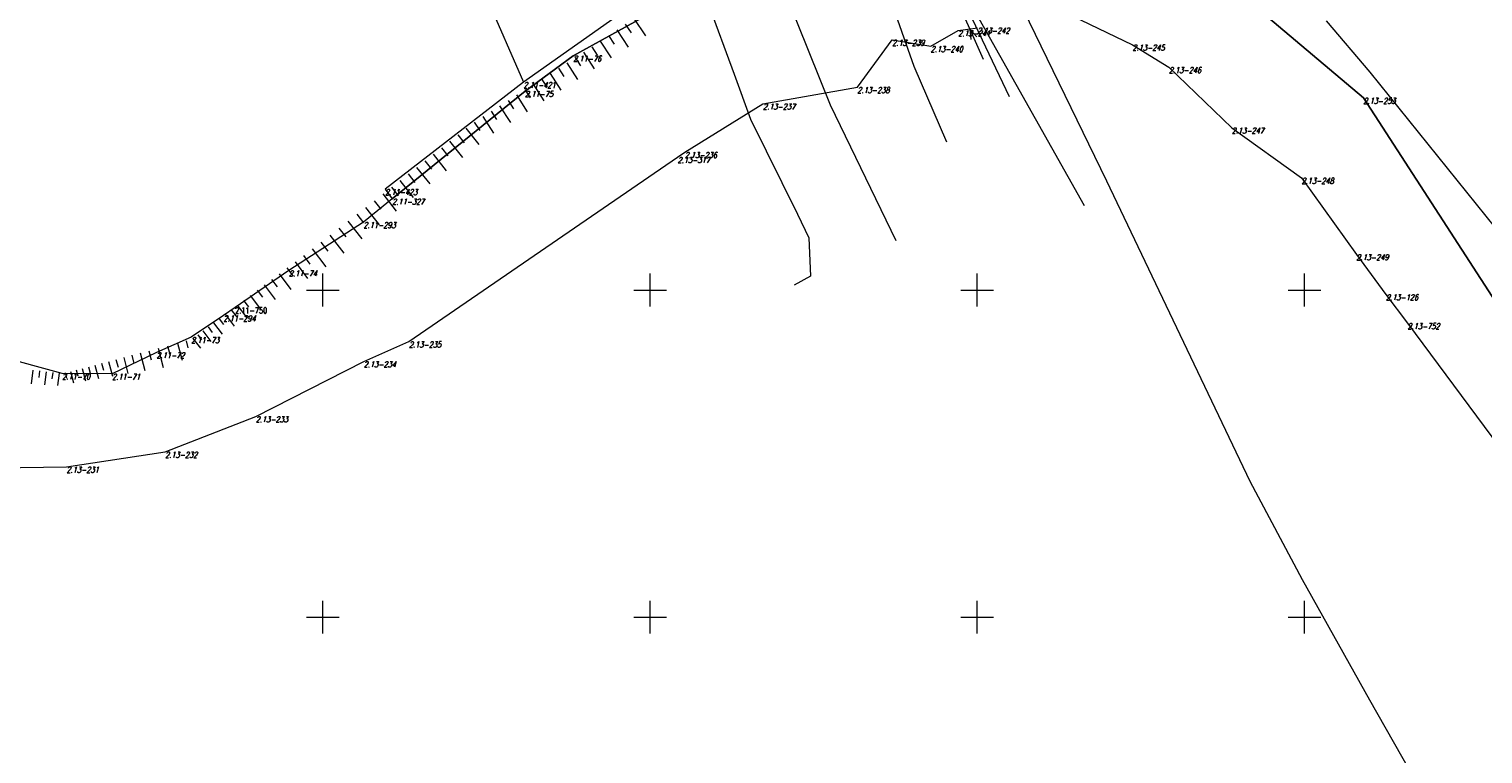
# Model space of a CAD drawing. Header units: metres. Extents: x 7582703 to 7587334, y 6019078 to 6022350.
# Tile 51 of 88: x 7584505 to 7584727, y 6020829 to 6020940. Entities that reach past the tile are written whole.
import ezdxf
from ezdxf.enums import TextEntityAlignment as Align

# ---------------------------------------------------------------- set-up
doc = ezdxf.new("R2010")
doc.units = ezdxf.units.M
doc.header["$MEASUREMENT"] = 0
doc.linetypes.add('EGDE', pattern=[0])
doc.layers.add('Dzialki', color=7, linetype='EGDE', lineweight=60)
doc.styles.get("Standard").update_dxf_attribs({"font": 'Simplex.SHX', "width": 0.75})

msp = doc.modelspace()

# ---------------------------------------------------------------- linework, layer by layer
at = {"layer": 'Dzialki', "lineweight": 9}
for p, q in [((7584669.79, 6020916.63), (7584639.99, 6020977.92)), ((7584640.37, 6020934.16), (7584625.91, 6020974.81)), ((7584654.91, 6020929.51), (7584636.16, 6020969.09)), ((7584654.91, 6020929.51), (7584636.16, 6020969.09)), ((7584674.89, 6020958.19), (7584709, 6020929.34)), ((7584709, 6020929.34), (7584674.89, 6020958.19)), ((7584571.25, 6020953.35), (7584580.64, 6020931.76)), ((7584666.37, 6020912.88), (7584643.59, 6020953.4)), ((7584627.58, 6020928.22), (7584618.62, 6020950.57)), ((7584644.76, 6020948.96), (7584648.87, 6020939.84)), ((7584597.26, 6020943.45), (7584580.64, 6020931.76)), ((7584588.24, 6020935.8), (7584602.11, 6020943.43)), ((7584602.11, 6020943.43), (7584588.24, 6020935.8)), ((7584608.83, 6020943.87), (7584612.85, 6020932.97)), ((7584597.53, 6020941.49), (7584599.31, 6020938.83)), ((7584663.22, 6020942.48), (7584673.71, 6020937.48)), ((7584663.22, 6020942.48), (7584673.71, 6020937.48)), ((7584703.33, 6020941.11), (7584710, 6020933.27)), ((7584593.62, 6020938.87), (7584594.48, 6020937.58)), ((7584594.91, 6020939.73), (7584596.65, 6020937.12)), ((7584596.21, 6020940.6), (7584597.09, 6020939.29)), ((7584642.88, 6020937.25), (7584647.06, 6020939.66)), ((7584642.88, 6020937.25), (7584647.06, 6020939.66)), ((7584647.06, 6020939.66), (7584650.01, 6020940.08)), ((7584647.06, 6020939.66), (7584650.01, 6020940.08)), ((7584648.87, 6020939.84), (7584650.92, 6020935.28)), ((7584649.94, 6020938.68), (7584648.87, 6020939.84)), ((7584648.87, 6020939.84), (7584649.03, 6020938.27)), ((7584591.08, 6020937.16), (7584591.92, 6020935.9)), ((7584592.34, 6020938.01), (7584594.05, 6020935.46)), ((7584631.67, 6020930.99), (7584637, 6020938.23)), ((7584631.67, 6020930.99), (7584637, 6020938.23)), ((7584637, 6020938.23), (7584642.88, 6020937.25)), ((7584637, 6020938.23), (7584642.88, 6020937.25)), ((7584673.71, 6020937.48), (7584679.29, 6020934.05)), ((7584673.71, 6020937.48), (7584679.29, 6020934.05)), ((7584580.88, 6020930.4), (7584588.24, 6020935.8)), ((7584588.24, 6020935.8), (7584580.88, 6020930.4)), ((7584587.26, 6020934.71), (7584588.89, 6020932.15)), ((7584588.54, 6020935.52), (7584589.35, 6020934.25)), ((7584589.81, 6020936.33), (7584591.44, 6020933.79)), ((7584645.37, 6020922.59), (7584640.37, 6020934.16)), ((7584583.42, 6020932.26), (7584584.24, 6020930.98)), ((7584584.7, 6020933.07), (7584586.33, 6020930.52)), ((7584585.98, 6020933.89), (7584586.8, 6020932.61)), ((7584612.85, 6020932.97), (7584615.36, 6020926.09)), ((7584679.29, 6020934.05), (7584688.89, 6020924.8)), ((7584679.29, 6020934.05), (7584688.89, 6020924.8)), ((7584710, 6020933.27), (7584758.6, 6020872.86)), ((7584580.64, 6020931.76), (7584559.5, 6020915.4)), ((7584580.64, 6020931.76), (7584559.5, 6020915.4)), ((7584560.58, 6020913.94), (7584580.88, 6020930.4)), ((7584580.88, 6020930.4), (7584560.58, 6020913.94)), ((7584579.57, 6020929.8), (7584581.21, 6020927.24)), ((7584580.86, 6020930.62), (7584581.68, 6020929.34)), ((7584582.14, 6020931.44), (7584583.77, 6020928.88)), ((7584617.25, 6020928.47), (7584631.67, 6020930.99)), ((7584617.25, 6020928.47), (7584631.67, 6020930.99)), ((7584577, 6020928.16), (7584578.64, 6020925.59)), ((7584578.29, 6020928.98), (7584579.11, 6020927.7)), ((7584605.3, 6020921.07), (7584617.25, 6020928.47)), ((7584605.3, 6020921.07), (7584617.25, 6020928.47)), ((7584637.6, 6020907.5), (7584627.58, 6020928.22)), ((7584709, 6020929.34), (7584735.1, 6020889.08)), ((7584735.1, 6020889.08), (7584709, 6020929.34)), ((7584573.1, 6020925.67), (7584573.95, 6020924.35)), ((7584574.43, 6020926.52), (7584576.07, 6020923.94)), ((7584575.72, 6020927.34), (7584576.54, 6020926.06)), ((7584615.36, 6020926.09), (7584622.51, 6020911.61)), ((7584570.61, 6020923.72), (7584571.59, 6020922.48)), ((7584571.85, 6020924.71), (7584573.81, 6020922.23)), ((7584688.89, 6020924.8), (7584699.55, 6020917.12)), ((7584688.89, 6020924.8), (7584699.55, 6020917.12)), ((7584568.1, 6020921.74), (7584569.1, 6020920.49)), ((7584569.36, 6020922.73), (7584571.34, 6020920.24)), ((7584604.2, 6020920.31), (7584605.3, 6020921.07)), ((7584604.2, 6020920.31), (7584605.3, 6020921.07)), ((7584563.14, 6020892.11), (7584604.2, 6020920.31)), ((7584563.14, 6020892.11), (7584604.2, 6020920.31)), ((7584564.31, 6020918.74), (7584566.32, 6020916.2)), ((7584565.58, 6020919.74), (7584566.58, 6020918.48)), ((7584566.84, 6020920.75), (7584568.84, 6020918.22)), ((7584561.75, 6020916.71), (7584563.78, 6020914.15)), ((7584563.03, 6020917.73), (7584564.04, 6020916.45)), ((7584691.7, 6020870.72), (7584669.79, 6020916.63)), ((7584699.55, 6020917.12), (7584707.93, 6020905.45)), ((7584699.55, 6020917.12), (7584707.93, 6020905.45)), ((7584559.15, 6020914.68), (7584561.19, 6020912.06)), ((7584559.5, 6020915.4), (7584560.58, 6020913.94)), ((7584559.5, 6020915.4), (7584560.58, 6020913.94)), ((7584560.46, 6020915.69), (7584561.48, 6020914.41)), ((7584560.58, 6020913.94), (7584556.19, 6020910.37)), ((7584560.58, 6020913.94), (7584556.19, 6020910.37)), ((7584556.51, 6020912.62), (7584558.57, 6020909.96)), ((7584557.84, 6020913.65), (7584558.86, 6020912.33)), ((7584556.19, 6020910.37), (7584544.8, 6020902.99)), ((7584556.19, 6020910.37), (7584544.8, 6020902.99)), ((7584553.81, 6020910.53), (7584555.92, 6020907.82)), ((7584555.17, 6020911.58), (7584556.21, 6020910.24)), ((7584622.51, 6020911.61), (7584624.25, 6020907.95)), ((7584551.07, 6020908.4), (7584553.21, 6020905.64)), ((7584552.45, 6020909.46), (7584553.51, 6020908.1)), ((7584624.25, 6020907.95), (7584624.51, 6020902.1)), ((7584548.33, 6020906.27), (7584550.43, 6020903.56)), ((7584549.68, 6020907.32), (7584550.76, 6020905.93)), ((7584707.93, 6020905.45), (7584712.46, 6020899.33)), ((7584707.93, 6020905.45), (7584712.46, 6020899.33)), ((7584544.5, 6020903.39), (7584545.42, 6020902.15)), ((7584545.73, 6020904.32), (7584547.65, 6020901.76)), ((7584547.01, 6020905.27), (7584548, 6020903.95)), ((7584544.8, 6020902.99), (7584536.57, 6020897.33)), ((7584544.8, 6020902.99), (7584538.86, 6020898.91)), ((7584542.14, 6020901.62), (7584543.01, 6020900.46)), ((7584543.3, 6020902.49), (7584545.09, 6020900.1)), ((7584550, 6020897.5), (7584550, 6020902.5)), ((7584600, 6020897.5), (7584600, 6020902.5)), ((7584624.51, 6020902.1), (7584622.01, 6020900.72)), ((7584650, 6020897.5), (7584650, 6020902.5)), ((7584700, 6020897.5), (7584700, 6020902.5)), ((7584538.86, 6020898.91), (7584536.57, 6020897.33)), ((7584538.89, 6020899.18), (7584540.46, 6020897.09)), ((7584539.94, 6020899.97), (7584540.75, 6020898.89)), ((7584541.02, 6020900.78), (7584542.7, 6020898.54)), ((7584547.5, 6020900), (7584552.5, 6020900)), ((7584597.5, 6020900), (7584602.5, 6020900)), ((7584647.5, 6020900), (7584652.5, 6020900)), ((7584697.5, 6020900), (7584702.5, 6020900)), ((7584712.46, 6020899.33), (7584715.74, 6020894.91)), ((7584712.46, 6020899.33), (7584715.74, 6020894.91)), ((7584536.57, 6020897.33), (7584534.79, 6020896.11)), ((7584536.57, 6020897.33), (7584534.79, 6020896.11)), ((7584535.95, 6020896.98), (7584536.66, 6020896.03)), ((7584536.9, 6020897.69), (7584538.37, 6020895.73)), ((7584537.88, 6020898.42), (7584538.64, 6020897.41)), ((7584534.79, 6020896.11), (7584529.86, 6020892.78)), ((7584534.79, 6020896.11), (7584529.86, 6020892.78)), ((7584532.46, 6020894.36), (7584533.08, 6020893.53)), ((7584533.29, 6020894.98), (7584534.58, 6020893.26)), ((7584534.15, 6020895.62), (7584534.81, 6020894.74)), ((7584535.03, 6020896.29), (7584536.41, 6020894.46)), ((7584715.74, 6020894.91), (7584740.28, 6020861.81)), ((7584715.74, 6020894.91), (7584740.28, 6020861.81)), ((7584529.86, 6020892.78), (7584524.55, 6020890.47)), ((7584529.86, 6020892.78), (7584524.55, 6020890.47)), ((7584529.08, 6020892.24), (7584529.37, 6020891.16)), ((7584530.13, 6020892.61), (7584531.26, 6020891.11)), ((7584530.88, 6020893.17), (7584531.46, 6020892.4)), ((7584531.66, 6020893.76), (7584532.86, 6020892.15)), ((7584556.23, 6020889.09), (7584563.14, 6020892.11)), ((7584556.23, 6020889.09), (7584563.14, 6020892.11)), ((7584510.14, 6020887.22), (7584494.23, 6020891.63)), ((7584510.14, 6020887.22), (7584494.23, 6020891.63)), ((7584524.55, 6020890.47), (7584517.77, 6020887.19)), ((7584524.55, 6020890.47), (7584517.77, 6020887.19)), ((7584520.77, 6020890.04), (7584521.11, 6020888.76)), ((7584522.06, 6020890.38), (7584522.77, 6020887.7)), ((7584523.4, 6020890.73), (7584523.77, 6020889.33)), ((7584524.8, 6020891.11), (7584525.57, 6020888.18)), ((7584526.26, 6020891.49), (7584526.66, 6020889.97)), ((7584527.78, 6020891.9), (7584528.47, 6020889.3)), ((7584505.64, 6020887.77), (7584505.4, 6020885.69)), ((7584506.68, 6020887.64), (7584506.56, 6020886.63)), ((7584507.7, 6020887.52), (7584507.46, 6020885.53)), ((7584511.43, 6020887.56), (7584511.89, 6020885.82)), ((7584512.29, 6020887.79), (7584512.53, 6020886.88)), ((7584513.2, 6020888.03), (7584513.7, 6020886.14)), ((7584514.15, 6020888.28), (7584514.41, 6020887.29)), ((7584515.13, 6020888.54), (7584515.68, 6020886.48)), ((7584516.17, 6020888.82), (7584516.45, 6020887.74)), ((7584517.24, 6020889.1), (7584517.84, 6020886.85)), ((7584518.37, 6020889.4), (7584518.68, 6020888.22)), ((7584519.55, 6020889.71), (7584520.2, 6020887.26)), ((7584539.73, 6020880.69), (7584556.23, 6020889.09)), ((7584539.73, 6020880.69), (7584556.23, 6020889.09)), ((7584508.7, 6020887.4), (7584508.58, 6020886.43)), ((7584509.67, 6020887.29), (7584509.44, 6020885.4)), ((7584517.77, 6020887.19), (7584510.14, 6020887.22)), ((7584517.77, 6020887.19), (7584510.14, 6020887.22)), ((7584510.6, 6020887.34), (7584510.82, 6020886.51)), ((7584525.88, 6020875.26), (7584539.73, 6020880.69)), ((7584525.88, 6020875.26), (7584539.73, 6020880.69)), ((7584510.81, 6020872.99), (7584525.88, 6020875.26)), ((7584510.81, 6020872.99), (7584525.88, 6020875.26)), ((7584489.89, 6020872.68), (7584510.81, 6020872.99)), ((7584489.89, 6020872.68), (7584510.81, 6020872.99)), ((7584699.72, 6020855.72), (7584691.7, 6020870.72)), ((7584710.01, 6020837.35), (7584699.72, 6020855.72)), ((7584550, 6020847.5), (7584550, 6020852.5)), ((7584600, 6020847.5), (7584600, 6020852.5)), ((7584650, 6020847.5), (7584650, 6020852.5)), ((7584700, 6020847.5), (7584700, 6020852.5)), ((7584547.5, 6020850), (7584552.5, 6020850)), ((7584597.5, 6020850), (7584602.5, 6020850)), ((7584647.5, 6020850), (7584652.5, 6020850)), ((7584697.5, 6020850), (7584702.5, 6020850)), ((7584718.14, 6020823.02), (7584710.01, 6020837.35))]:
    msp.add_line(p, q, dxfattribs=at)

# ---------------------------------------------------------------- texts
at = {"layer": 'Dzialki', "lineweight": 9, "oblique": 15, "width": 0.7}
for s, p in [('2.13-241', (7584647.06, 6020939.66)), ('2.13-242', (7584650.01, 6020940.08)), ('2.13-239', (7584637, 6020938.23)), ('2.13-240', (7584642.88, 6020937.25)), ('2.13-245', (7584673.71, 6020937.48)), ('2.11-76', (7584588.24, 6020935.8)), ('2.13-246', (7584679.29, 6020934.05)), ('2.11-421', (7584580.64, 6020931.76)), ('2.11-75', (7584580.88, 6020930.4)), ('2.13-238', (7584631.67, 6020930.99)), ('2.13-237', (7584617.25, 6020928.47)), ('2.13-253', (7584709, 6020929.34)), ('2.13-247', (7584688.89, 6020924.8)), ('2.13-236', (7584605.3, 6020921.07)), ('2.13-317', (7584604.2, 6020920.31)), ('2.13-248', (7584699.55, 6020917.12)), ('2.11-423', (7584559.5, 6020915.4)), ('2.11-327', (7584560.58, 6020913.94)), ('2.11-293', (7584556.19, 6020910.37)), ('2.13-249', (7584707.93, 6020905.45)), ('2.11-74', (7584544.8, 6020902.99)), ('2.13-126', (7584712.46, 6020899.33)), ('2.11-294', (7584534.79, 6020896.11)), ('2.13-752', (7584715.74, 6020894.91)), ('2.11-73', (7584529.86, 6020892.78)), ('2.13-235', (7584563.14, 6020892.11)), ('2.11-72', (7584524.55, 6020890.47)), ('2.13-234', (7584556.23, 6020889.09)), ('2.11-70', (7584510.14, 6020887.22)), ('2.11-71', (7584517.77, 6020887.19)), ('2.13-233', (7584539.73, 6020880.69)), ('2.13-232', (7584525.88, 6020875.26)), ('2.13-231', (7584510.81, 6020872.99))]:
    msp.add_text(s, height=0.9, dxfattribs=at).set_placement(p, align=Align.TOP_LEFT)
at = {"layer": 'Dzialki', "lineweight": 9, "width": 0.7}
msp.add_text('2.11-750', height=0.9, dxfattribs=at).set_placement((7584536.57, 6020897.33), align=Align.TOP_LEFT)

doc.saveas('drawing.dxf')
